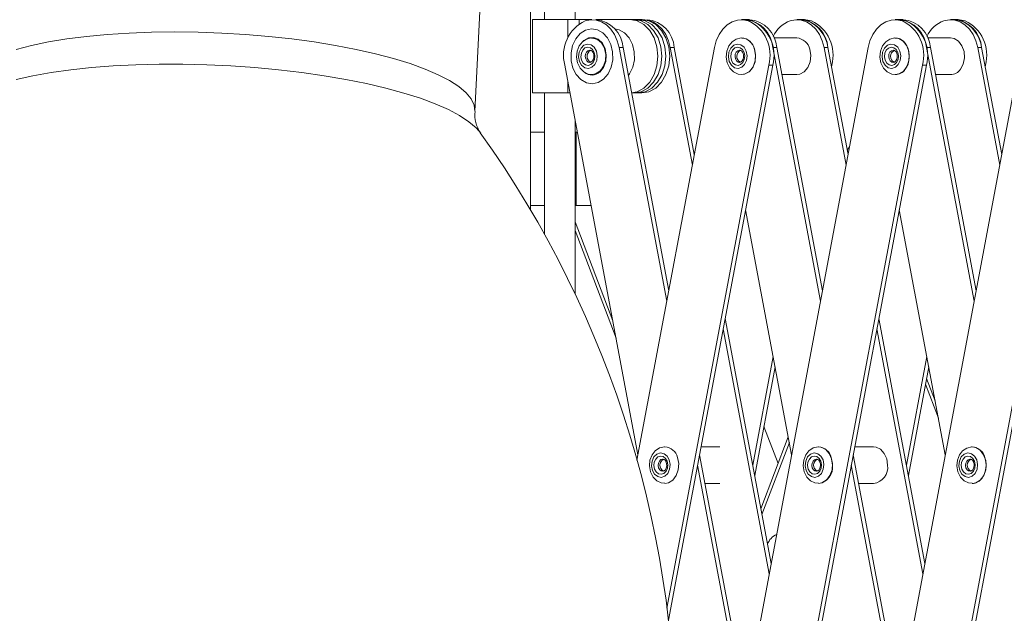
# Model space of a CAD drawing. Header units: millimetres. Extents: x -481 to 407, y 16 to 1448.
# Tile 4 of 11: x -80 to 81, y 91 to 188. Entities that reach past the tile are written whole.
import ezdxf

# ---------------------------------------------------------------- set-up
doc = ezdxf.new("R2010")
doc.units = ezdxf.units.MM

msp = doc.modelspace()

# ---------------------------------------------------------------- linework, layer by layer
at = {"color": 7, "linetype": 'Continuous', "lineweight": 15}
for p, q in [((3.17, 157.12), (3.17, 329.26)), ((5.46, 329.26), (5.46, 188.27)), ((10.46, 188.27), (10.46, 329.26)), ((-5.94, 173.25), (-3.05, 233.09)), ((3.51, 188.27), (3.51, 176.27)), ((13.19, 188.27), (3.51, 188.27)), ((21.37, 188.27), (13.88, 188.27)), ((38.39, 188.27), (37.74, 188.27)), ((39.03, 188.27), (38.39, 188.27)), ((38.84, 188.09), (39.48, 188.09)), ((47.42, 188.27), (46.77, 188.27)), ((48.06, 188.27), (47.43, 188.27)), ((48.51, 188.09), (49.16, 188.09)), ((63.56, 188.27), (62.91, 188.27)), ((64.2, 188.27), (63.56, 188.27)), ((64.01, 188.09), (64.65, 188.09)), ((72.59, 188.27), (71.94, 188.27)), ((73.23, 188.27), (72.61, 188.27)), ((73.68, 188.09), (74.33, 188.09)), ((46.77, 185.27), (43, 185.27)), ((71.94, 185.27), (68.17, 185.27)), ((25.48, 142.11), (17.67, 183.7)), ((17.67, 183.7), (18.31, 183.7)), ((25.8, 143.83), (18.31, 183.7)), ((33.29, 183.7), (20.59, 116.07)), ((29.67, 164.44), (26.05, 183.7)), ((26.05, 183.7), (26.7, 183.7)), ((29.99, 166.15), (26.7, 183.7)), ((58.46, 183.7), (33.29, 49.69)), ((50.65, 142.11), (42.84, 183.7)), ((42.84, 183.7), (43.48, 183.7)), ((50.97, 143.83), (43.48, 183.7)), ((54.84, 164.44), (51.23, 183.7)), ((51.23, 183.7), (51.87, 183.7)), ((55.17, 166.15), (51.87, 183.7)), ((83.63, 183.7), (58.46, 49.69)), ((75.82, 142.11), (68.01, 183.7)), ((68.01, 183.7), (68.66, 183.7)), ((76.14, 143.83), (68.66, 183.7)), ((80.01, 164.44), (76.4, 183.7)), ((76.4, 183.7), (77.04, 183.7)), ((80.34, 166.15), (77.04, 183.7)), ((8.76, 180.84), (20.76, 116.98)), ((25.48, 91.84), (42.19, 180.84)), ((25.75, 89.85), (42.84, 180.84)), ((42.19, 180.84), (42.84, 180.84)), ((42.19, 46.82), (67.37, 180.83)), ((42.84, 46.82), (68.01, 180.83)), ((52.46, 180.55), (52.52, 180.84)), ((67.36, 46.82), (92.54, 180.83)), ((67.37, 180.83), (68.01, 180.83)), ((68.01, 46.82), (93.18, 180.83)), ((77.63, 180.55), (77.69, 180.83)), ((44.32, 179.27), (46.77, 179.27)), ((69.49, 179.27), (71.94, 179.27)), ((9.62, 176.27), (3.51, 176.27)), ((5.46, 176.27), (5.46, 153.06)), ((19.71, 176.27), (21.37, 176.27)), ((10.46, 143.33), (10.46, 171.81)), ((3.17, 169.84), (5.46, 169.84)), ((10.46, 169.84), (10.83, 169.84)), ((10.62, 169.84), (10.62, 157.84)), ((3.17, 157.84), (5.46, 157.84)), ((10.46, 157.84), (13.08, 157.84)), ((38.39, 157.13), (45.93, 116.98)), ((63.56, 157.13), (71.1, 116.98)), ((10.46, 155.15), (16.64, 138.92)), ((10.46, 153.71), (17.17, 136.08)), ((42.58, 99.15), (35.04, 139.3)), ((67.75, 99.15), (60.21, 139.3)), ((42.26, 97.43), (34.72, 137.58)), ((67.43, 97.43), (59.89, 137.58)), ((39.55, 115.26), (42.9, 133.09)), ((64.72, 115.26), (68.07, 133.09)), ((39.88, 113.54), (43.22, 131.37)), ((65.05, 113.54), (68.4, 131.37)), ((68.04, 129.48), (69.44, 125.81)), ((67.86, 128.52), (69.97, 122.96)), ((43.7, 115.52), (41.39, 121.6)), ((45.38, 119.91), (40.89, 108.13)), ((34.19, 118.26), (31.09, 118.26)), ((45.56, 118.95), (41.07, 107.17)), ((59.36, 118.26), (56.26, 118.26)), ((38.39, 76.83), (30.84, 116.98)), ((63.56, 76.83), (56.02, 116.98)), ((38.06, 75.11), (30.52, 115.26)), ((63.23, 75.11), (55.69, 115.26)), ((31.73, 112.26), (34.19, 112.26)), ((56.9, 112.26), (59.36, 112.26))]:
    msp.add_line(p, q, dxfattribs=at)
at = {"color": 8, "linetype": 'Continuous', "lineweight": 15}
for p, q in [((9.26, 185.3), (9.26, 188.27)), ((11.13, 187.61), (11.13, 188.27)), ((52.41, 180.84), (52.52, 180.84)), ((77.58, 180.83), (77.69, 180.83)), ((9.26, 176.27), (9.26, 178.21)), ((55.2, 166.33), (55.13, 166.33))]:
    msp.add_line(p, q, dxfattribs=at)
at = {"color": 7, "linetype": 'Continuous', "lineweight": 15, "flags": 128}
for points in [[(17.67, 183.7), (17.37, 184.81), (16.91, 185.82), (16.31, 186.7), (15.59, 187.4), (14.78, 187.91), (13.91, 188.2), (13.01, 188.26), (12.12, 188.09)], [(19.71, 176.28), (20.62, 176.47), (21.73, 177.07), (22.68, 178.02), (23.41, 179.27), (23.87, 180.71), (24.02, 182.27), (23.87, 183.82), (23.41, 185.27), (22.68, 186.51), (21.73, 187.46), (20.62, 188.06), (19.44, 188.27)], [(20.08, 176.27), (21.27, 176.47), (22.38, 177.07), (23.33, 178.02), (24.05, 179.27), (24.51, 180.71), (24.67, 182.27), (24.51, 183.82), (24.05, 185.27), (23.33, 186.51), (22.38, 187.46), (21.27, 188.06), (20.08, 188.27)], [(20.73, 188.27), (21.92, 188.06), (23.02, 187.46), (23.97, 186.51), (24.7, 185.27), (25.16, 183.82), (25.31, 182.27), (25.16, 180.71), (24.7, 179.27), (23.97, 178.02), (23.02, 177.07), (21.92, 176.47), (20.73, 176.27)], [(21.37, 188.27), (22.56, 188.06), (23.67, 187.46), (24.62, 186.51), (25.34, 185.27), (25.8, 183.82), (25.96, 182.27), (25.8, 180.71), (25.34, 179.27), (24.62, 178.02), (23.67, 177.07), (22.56, 176.47), (21.37, 176.27)], [(26.05, 183.7), (25.76, 184.81), (25.3, 185.82), (24.7, 186.7), (23.98, 187.4), (23.17, 187.91), (22.29, 188.2), (21.49, 188.27)], [(38.84, 188.09), (37.95, 188.26), (37.05, 188.2), (36.18, 187.91), (35.37, 187.4), (34.65, 186.7), (34.05, 185.82), (33.59, 184.81), (33.29, 183.7)], [(39.48, 188.09), (38.59, 188.26), (38.39, 188.27)], [(51.23, 183.7), (50.93, 184.81), (50.47, 185.82), (49.87, 186.7), (49.15, 187.4), (48.34, 187.91), (47.47, 188.2), (46.57, 188.26), (45.68, 188.09)], [(48.51, 188.09), (47.62, 188.26), (47.42, 188.27)], [(49.16, 188.09), (48.27, 188.26), (48.06, 188.27)], [(64.01, 188.09), (63.12, 188.26), (62.22, 188.2), (61.35, 187.91), (60.54, 187.4), (59.82, 186.69), (59.22, 185.82), (58.76, 184.81), (58.46, 183.7)], [(64.65, 188.09), (63.76, 188.26), (63.56, 188.27)], [(76.4, 183.7), (76.1, 184.81), (75.64, 185.82), (75.04, 186.69), (74.32, 187.4), (73.51, 187.91), (72.64, 188.2), (71.74, 188.26), (70.85, 188.09)], [(73.68, 188.09), (72.79, 188.26), (72.59, 188.27)], [(74.33, 188.09), (73.44, 188.26), (73.23, 188.27)], [(15.13, 178.53), (15.86, 179.38), (16.37, 180.48), (16.63, 181.71), (16.61, 182.99), (16.32, 184.21), (15.77, 185.28), (15.02, 186.1), (14.12, 186.61), (13.15, 186.77), (12.19, 186.56), (11.3, 186.01), (10.58, 185.15), (10.06, 184.06), (9.8, 182.82), (9.82, 181.54), (10.12, 180.32), (10.66, 179.26), (11.41, 178.44), (12.31, 177.93), (13.28, 177.77), (14.25, 177.97), (15.13, 178.53)], [(19.18, 179.07), (19.4, 179.38), (19.92, 180.48), (20.18, 181.71), (20.16, 182.99), (19.86, 184.21), (19.32, 185.28), (18.57, 186.1), (17.67, 186.61), (16.9, 186.76)], [(13.22, 185.25), (13.15, 185.27), (12.34, 185.08), (11.65, 184.63), (11.12, 183.96), (10.79, 183.1), (10.69, 182.14), (10.86, 181.17), (11.3, 180.3), (11.9, 179.7), (12.62, 179.35), (13.21, 179.3)], [(13.95, 183.12), (13.6, 183.74), (13.09, 184.15), (12.5, 184.27), (11.92, 184.08), (11.44, 183.62), (11.13, 182.95), (11.04, 182.18), (11.19, 181.42), (11.54, 180.79), (12.05, 180.39), (12.64, 180.27), (13.22, 180.46), (13.7, 180.92), (14.01, 181.59), (14.1, 182.36), (13.95, 183.12)], [(14.53, 179.69), (15.13, 180.44), (15.49, 181.4), (15.58, 182.47), (15.38, 183.52), (14.93, 184.41), (14.26, 185.05), (13.47, 185.35), (12.65, 185.28), (11.9, 184.84), (11.75, 184.71)], [(13.89, 179.4), (14.6, 179.87), (15.14, 180.63), (15.45, 181.59), (15.49, 182.63), (15.26, 183.63), (14.78, 184.46), (14.11, 185.03), (13.34, 185.26), (13.22, 185.27)], [(37.75, 185.25), (37.67, 185.27), (36.86, 185.08), (36.18, 184.63), (35.65, 183.96), (35.31, 183.1), (35.22, 182.14), (35.39, 181.17), (35.83, 180.3), (36.43, 179.7), (37.15, 179.35), (37.74, 179.3)], [(38.48, 183.12), (38.13, 183.74), (37.62, 184.15), (37.03, 184.27), (36.45, 184.08), (35.97, 183.62), (35.66, 182.95), (35.57, 182.18), (35.71, 181.42), (36.07, 180.79), (36.58, 180.39), (37.17, 180.27), (37.75, 180.46), (38.23, 180.92), (38.53, 181.59), (38.62, 182.36), (38.48, 183.12)], [(62.92, 185.25), (62.84, 185.27), (62.03, 185.08), (61.35, 184.63), (60.82, 183.96), (60.48, 183.1), (60.39, 182.14), (60.56, 181.17), (61, 180.3), (61.6, 179.7), (62.32, 179.35), (62.91, 179.3)], [(63.65, 183.12), (63.3, 183.74), (62.79, 184.15), (62.2, 184.26), (61.62, 184.08), (61.14, 183.61), (60.83, 182.95), (60.74, 182.18), (60.88, 181.42), (61.24, 180.79), (61.75, 180.39), (62.34, 180.27), (62.92, 180.46), (63.4, 180.92), (63.71, 181.59), (63.79, 182.36), (63.65, 183.12)], [(64.54, 180.15), (64.99, 181), (65.2, 182.01), (65.13, 183.05), (64.79, 183.99), (64.22, 184.73), (63.5, 185.17), (62.82, 185.26)], [(73.57, 180.15), (74.02, 181), (74.23, 182.01), (74.16, 183.05), (73.82, 183.99), (73.26, 184.73), (72.53, 185.17), (71.94, 185.27)], [(13.61, 182.9), (13.72, 182.34), (13.65, 181.76), (13.42, 181.26), (13.06, 180.91), (12.62, 180.77), (12.18, 180.86), (11.8, 181.16), (11.53, 181.63), (11.43, 182.2), (11.49, 182.78), (11.72, 183.28), (12.08, 183.63), (12.52, 183.77), (12.96, 183.68), (13.34, 183.38), (13.61, 182.9)], [(13.46, 182.74), (13.52, 182.49), (13.53, 182.13), (13.46, 181.79), (13.31, 181.52), (13.13, 181.34), (12.95, 181.27), (12.89, 181.28)], [(13.21, 179.27), (13.81, 179.37), (14.53, 179.81), (15.1, 180.55), (15.43, 181.5), (15.5, 182.54), (15.29, 183.54)], [(38.13, 182.9), (38.24, 182.34), (38.17, 181.76), (37.94, 181.26), (37.58, 180.91), (37.15, 180.77), (36.71, 180.86), (36.32, 181.16), (36.06, 181.63), (35.95, 182.2), (36.02, 182.78), (36.25, 183.28), (36.61, 183.63), (37.04, 183.77), (37.49, 183.68), (37.87, 183.38), (38.13, 182.9)], [(37.99, 182.74), (38.05, 182.49), (38.06, 182.13), (37.98, 181.79), (37.84, 181.52), (37.66, 181.34), (37.47, 181.27), (37.42, 181.28)], [(37.74, 179.27), (38.34, 179.37), (39.06, 179.81), (39.62, 180.55), (39.96, 181.5), (40.03, 182.54), (39.82, 183.54)], [(37.74, 179.27), (38.23, 179.34), (38.97, 179.73), (39.56, 180.44), (39.93, 181.36), (40.03, 182.39), (39.86, 183.41)], [(46.77, 179.27), (47.26, 179.34), (48, 179.73), (48.59, 180.44), (48.96, 181.36), (49.06, 182.39), (48.89, 183.41)], [(63.31, 182.9), (63.41, 182.34), (63.35, 181.76), (63.11, 181.26), (62.75, 180.91), (62.32, 180.77), (61.88, 180.86), (61.5, 181.16), (61.23, 181.63), (61.12, 182.2), (61.19, 182.78), (61.42, 183.28), (61.78, 183.62), (62.22, 183.77), (62.66, 183.68), (63.04, 183.37), (63.31, 182.9)], [(63.16, 182.73), (63.22, 182.49), (63.23, 182.13), (63.15, 181.79), (63.01, 181.52), (62.83, 181.34), (62.64, 181.27), (62.59, 181.28)], [(62.91, 179.27), (63.51, 179.37), (64.23, 179.81), (64.79, 180.55), (65.13, 181.5), (65.2, 182.53), (64.99, 183.54)], [(13.06, 179.27), (13.1, 179.27), (13.89, 179.4)], [(55.43, 167.54), (55.3, 167.34), (55.04, 166.85)], [(25.16, 118.25), (25.09, 118.26), (24.28, 118.08), (23.59, 117.62), (23.06, 116.95), (22.73, 116.1), (22.63, 115.13), (22.8, 114.16), (23.24, 113.29), (23.84, 112.69), (24.56, 112.34), (25.15, 112.3)], [(50.34, 118.24), (50.26, 118.26), (49.45, 118.08), (48.76, 117.62), (48.23, 116.95), (47.9, 116.1), (47.8, 115.13), (47.97, 114.16), (48.41, 113.29), (49.01, 112.69), (49.73, 112.34), (50.32, 112.3)], [(52.62, 115.26), (52.48, 116.29), (52.08, 117.19), (51.47, 117.86), (50.72, 118.21), (50.25, 118.26)], [(61.65, 115.26), (61.51, 116.29), (61.11, 117.19), (60.5, 117.86), (59.76, 118.21), (59.36, 118.26)], [(75.51, 118.24), (75.43, 118.26), (74.62, 118.07), (73.93, 117.62), (73.4, 116.95), (73.07, 116.09), (72.97, 115.13), (73.14, 114.16), (73.58, 113.29), (74.18, 112.69), (74.9, 112.34), (75.49, 112.3)], [(77.12, 113.14), (77.58, 114), (77.78, 115), (77.71, 116.04), (77.37, 116.98), (76.81, 117.72), (76.09, 118.16), (75.4, 118.26)], [(25.89, 116.11), (25.54, 116.74), (25.03, 117.14), (24.44, 117.26), (23.86, 117.07), (23.38, 116.61), (23.07, 115.94), (22.98, 115.17), (23.13, 114.41), (23.48, 113.78), (23.99, 113.38), (24.58, 113.26), (25.16, 113.45), (25.64, 113.91), (25.95, 114.58), (26.04, 115.35), (25.89, 116.11)], [(25.55, 115.9), (25.66, 115.33), (25.59, 114.75), (25.36, 114.25), (25, 113.9), (24.56, 113.76), (24.12, 113.85), (23.74, 114.15), (23.47, 114.62), (23.37, 115.19), (23.43, 115.77), (23.66, 116.27), (24.02, 116.62), (24.46, 116.76), (24.9, 116.67), (25.28, 116.37), (25.55, 115.9)], [(25.15, 112.26), (25.75, 112.36), (26.48, 112.81), (27.04, 113.54), (27.37, 114.49), (27.44, 115.53), (27.23, 116.53)], [(51.07, 116.11), (50.71, 116.74), (50.2, 117.14), (49.61, 117.26), (49.03, 117.07), (48.55, 116.61), (48.24, 115.94), (48.15, 115.17), (48.3, 114.41), (48.65, 113.78), (49.16, 113.38), (49.75, 113.26), (50.33, 113.45), (50.81, 113.91), (51.12, 114.58), (51.21, 115.35), (51.07, 116.11)], [(50.72, 115.9), (50.83, 115.33), (50.76, 114.75), (50.53, 114.25), (50.17, 113.9), (49.73, 113.76), (49.29, 113.85), (48.91, 114.15), (48.64, 114.62), (48.54, 115.19), (48.6, 115.77), (48.83, 116.27), (49.19, 116.62), (49.63, 116.76), (50.07, 116.67), (50.45, 116.37), (50.72, 115.9)], [(50.32, 112.26), (50.92, 112.36), (51.65, 112.81), (52.21, 113.54), (52.54, 114.49), (52.61, 115.53), (52.4, 116.53)], [(76.24, 116.11), (75.88, 116.74), (75.37, 117.14), (74.78, 117.26), (74.2, 117.07), (73.72, 116.61), (73.41, 115.94), (73.33, 115.17), (73.47, 114.41), (73.82, 113.78), (74.33, 113.38), (74.92, 113.26), (75.5, 113.45), (75.98, 113.91), (76.29, 114.58), (76.38, 115.35), (76.24, 116.11)], [(75.89, 115.9), (76, 115.33), (75.93, 114.75), (75.7, 114.25), (75.34, 113.9), (74.9, 113.76), (74.46, 113.85), (74.08, 114.15), (73.81, 114.62), (73.71, 115.19), (73.77, 115.77), (74.01, 116.27), (74.37, 116.62), (74.8, 116.76), (75.24, 116.67), (75.62, 116.37), (75.89, 115.9)], [(75.49, 112.26), (76.1, 112.36), (76.82, 112.81), (77.38, 113.54), (77.71, 114.49), (77.78, 115.53), (77.57, 116.53)], [(25.4, 115.73), (25.46, 115.49), (25.47, 115.13), (25.4, 114.78), (25.25, 114.51), (25.07, 114.34), (24.89, 114.26), (24.83, 114.27)], [(50.57, 115.73), (50.63, 115.49), (50.64, 115.13), (50.57, 114.78), (50.42, 114.51), (50.24, 114.34), (50.06, 114.26), (50, 114.27)], [(75.74, 115.73), (75.8, 115.48), (75.81, 115.13), (75.74, 114.78), (75.59, 114.51), (75.41, 114.34), (75.23, 114.26), (75.17, 114.27)]]:
    msp.add_lwpolyline(points, dxfattribs=at)
at = {"color": 8, "linetype": 'Continuous', "lineweight": 15, "flags": 128}
for points in [[(-81.07, 183.4), (-78.56, 184.05), (-75.79, 184.62), (-72.78, 185.11), (-69.55, 185.52), (-66.15, 185.85), (-62.58, 186.08), (-58.89, 186.22), (-55.11, 186.27), (-51.27, 186.22), (-47.39, 186.08), (-43.53, 185.85), (-39.69, 185.52), (-35.93, 185.11), (-32.27, 184.62), (-28.75, 184.05), (-25.38, 183.4), (-22.21, 182.68), (-19.26, 181.9), (-16.55, 181.06), (-14.11, 180.18), (-11.96, 179.25), (-10.12, 178.28), (-8.59, 177.3), (-7.4, 176.29), (-6.56, 175.28), (-6.07, 174.26), (-5.94, 173.26), (-5.94, 173.26)], [(12.9, 183.27), (12.86, 183.27), (12.57, 183.17), (12.33, 182.94), (12.17, 182.61), (12.13, 182.22), (12.2, 181.84), (12.38, 181.53), (12.63, 181.33), (12.89, 181.27)], [(37.42, 183.27), (37.38, 183.27), (37.1, 183.17), (36.86, 182.94), (36.7, 182.61), (36.66, 182.22), (36.73, 181.84), (36.9, 181.53), (37.16, 181.33), (37.41, 181.27)], [(62.6, 183.27), (62.56, 183.27), (62.27, 183.17), (62.03, 182.94), (61.87, 182.61), (61.83, 182.22), (61.9, 181.84), (62.08, 181.53), (62.33, 181.33), (62.59, 181.27)], [(-81.08, 178.49), (-78.33, 179.09), (-75.35, 179.62), (-72.14, 180.07), (-68.74, 180.44), (-65.18, 180.71), (-61.48, 180.89), (-57.67, 180.99), (-53.78, 180.99), (-49.85, 180.89), (-45.91, 180.71), (-41.98, 180.44), (-38.11, 180.07), (-34.31, 179.62), (-30.63, 179.09), (-27.09, 178.49), (-23.72, 177.81), (-20.54, 177.06), (-17.59, 176.25), (-14.88, 175.39), (-12.44, 174.48), (-10.29, 173.53), (-8.45, 172.55), (-6.92, 171.54), (-5.73, 170.52), (-5, 169.67)], [(24.84, 116.26), (24.8, 116.26), (24.51, 116.17), (24.27, 115.93), (24.12, 115.6), (24.07, 115.21), (24.14, 114.84), (24.32, 114.52), (24.57, 114.32), (24.83, 114.26)], [(50.01, 116.26), (49.97, 116.26), (49.68, 116.16), (49.44, 115.93), (49.29, 115.6), (49.24, 115.21), (49.31, 114.83), (49.49, 114.52), (49.74, 114.32), (50, 114.26)], [(75.18, 116.26), (75.14, 116.26), (74.85, 116.16), (74.61, 115.93), (74.46, 115.6), (74.41, 115.21), (74.48, 114.83), (74.66, 114.52), (74.91, 114.32), (75.17, 114.26)]]:
    msp.add_lwpolyline(points, dxfattribs=at)
at = {"color": 7, "linetype": 'Continuous', "lineweight": 15}
for centre, radius, start, end in [((14.82, 182.44), 6.26, 115.5078, 194.8432), ((13.41, 183.37), 4.92, 3.8371, 84.6934), ((21.79, 183.37), 4.92, 3.8371, 84.6934), ((37.93, 183.37), 4.92, 3.8364, 84.6933), ((36.14, 182.44), 6.26, 345.1564, 64.4913), ((38.58, 183.37), 4.92, 3.8364, 84.6933), ((36.78, 182.44), 6.26, 345.1564, 64.4913), ((47.37, 183.52), 4.88, 110.248, 156.232), ((46.96, 183.37), 4.92, 3.8364, 84.6933), ((46.38, 182.98), 5.54, 7.4149, 67.3508), ((46.46, 182.44), 6.26, 345.1564, 64.4913), ((63.1, 183.37), 4.92, 3.8358, 84.6931), ((61.31, 182.44), 6.26, 345.156, 64.4905), ((63.75, 183.37), 4.92, 3.8358, 84.6931), ((61.95, 182.44), 6.26, 345.156, 64.4905), ((72.54, 183.52), 4.88, 110.247, 156.2321), ((72.13, 183.37), 4.92, 3.8358, 84.6931), ((71.55, 182.98), 5.54, 7.4143, 67.3499), ((71.63, 182.44), 6.26, 345.156, 64.4905), ((13.07, 182.98), 2.29, 14.0903, 86.2062), ((37.58, 182.94), 2.33, 11.5419, 87.5373), ((37.6, 182.98), 2.29, 14.0903, 86.2062), ((46.6, 182.94), 2.34, 11.6668, 85.8483), ((62.77, 182.98), 2.29, 14.0903, 86.2062), ((13.5, 182.27), 1.08, 114.6021, 243.8702), ((12.8, 182.58), 0.682, 13.255, 81.508), ((38.02, 182.27), 1.08, 114.6021, 243.8702), ((37.32, 182.58), 0.682, 13.255, 81.508), ((63.2, 182.26), 1.08, 114.6021, 243.8702), ((62.49, 182.58), 0.682, 13.255, 81.508), ((13.22, 181.11), 1.93, 229.9113, 312.8788), ((62.87, 181.28), 2.02, 271.2793, 325.7656), ((71.9, 181.28), 2.02, 271.2793, 325.7656), ((-0.84, 172.64), 5.11, 173.291, 214.8636), ((-143.81, 70.26), 170.71, 358.3577, 35.6429), ((25.01, 115.98), 2.29, 14.0903, 86.2062), ((50.18, 115.98), 2.29, 14.0903, 86.2062), ((75.35, 115.98), 2.29, 14.0903, 86.2062), ((25.44, 115.26), 1.08, 114.6021, 243.8702), ((24.74, 115.57), 0.682, 13.255, 81.508), ((50.61, 115.26), 1.08, 114.6021, 243.8702), ((49.91, 115.57), 0.682, 13.255, 81.508), ((75.78, 115.26), 1.08, 114.6021, 243.8702), ((75.08, 115.57), 0.682, 13.255, 81.508), ((49.93, 114.94), 2.71, 278.4132, 6.8189), ((58.96, 114.94), 2.71, 278.4132, 6.8189), ((75.45, 114.28), 2.02, 271.2793, 325.7656), ((44.56, 101.38), 2.75, 113.4114, 159.8874)]:
    msp.add_arc(centre, radius, start, end, dxfattribs=at)

doc.saveas('drawing.dxf')
